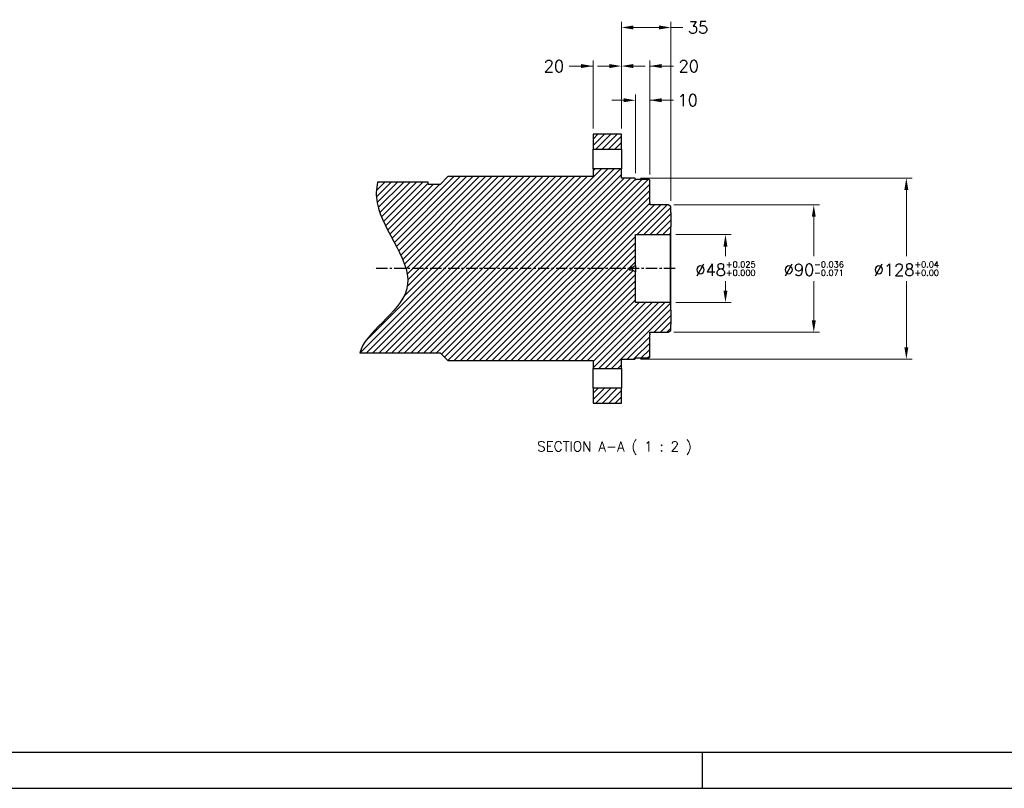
# Model space of a CAD drawing. Extents: x 0 to 2359, y -75 to 1663.
# Tile 2 of 23: x 695 to 1391, y 0 to 543. Entities that reach past the tile are written whole.
import ezdxf

# ---------------------------------------------------------------- set-up
doc = ezdxf.new("R2010")
doc.units = 0
doc.header["$LTSCALE"] = 25.4
doc.linetypes.add('CENTER', pattern=[2, 1.25, -0.25, 0.25, -0.25])
doc.layers.get('0').update_dxf_attribs({"linetype": 'CONTINUOUS'})
doc.layers.get('Defpoints').update_dxf_attribs({"linetype": 'CONTINUOUS'})
doc.layers.add('ATA-CENTER', color=133, linetype='CENTER')
doc.layers.add('ATA-DIM', color=252, linetype='CONTINUOUS', lineweight=25)
doc.layers.add('ATA-TEXT', color=7, linetype='CONTINUOUS', lineweight=25)
doc.styles.get("Standard").update_dxf_attribs({"font": 'simplex.shx'})
doc.dimstyles.new('ata_A1', dxfattribs={"dimtxt": 4.2, "dimasz": 4.2, "dimexe": 2, "dimexo": 2, "dimgap": 2, "dimtad": 0, "dimtih": 1, "dimtoh": 1, "dimdec": 6, "dimdsep": 46, "dimtxsty": 'Standard', "dimcen": 0, "dimclrd": 252, "dimclre": 252, "dimclrt": 4, "dimadec": 6, "dimazin": 2, "dimtfac": 1, "dimtdec": 6, "dimtofl": 0, "dimtmove": 0, "dimatfit": 3, "dimfxl": 0, "dimtolj": 1, "dimtzin": 0, "dimlwd": 0, "dimlwe": 0, "dimarcsym": 0})

# ---------------------------------------------------------------- blocks, each defined once
blk = doc.blocks.new('*D15125')
at = {"layer": 'ATA-DIM', "color": 252, "lineweight": 0}
for p, q in [((1111.9, 510.43), (1103.5, 510.43)), ((1120.3, 466.29), (1120.3, 514.43)), ((1140.3, 433.79), (1140.3, 514.43)), ((1140.3, 510.43), (1157.1, 510.43)), ((1148.7, 510.43), (1157.1, 510.43))]:
    blk.add_line(p, q, dxfattribs=at)
at = {"layer": 'ATA-DIM', "color": 252}
for points in [[(1111.9, 509.03), (1111.9, 511.83), (1120.3, 510.43)], [(1148.7, 511.83), (1148.7, 509.03), (1140.3, 510.43)]]:
    blk.add_solid(points, dxfattribs=at)
at = {"layer": 'Defpoints', "color": 0}
for p in [(1120.3, 510.43), (1120.3, 462.29), (1140.3, 429.79)]:
    blk.add_point(p, dxfattribs=at)
at = {"layer": 'ATA-DIM', "color": 4, "insert": (1167.9, 510.43), "char_height": 8.4, "attachment_point": 5}
blk.add_mtext('20', dxfattribs=at)
blk = doc.blocks.new('*D15124')
at = {"layer": 'ATA-DIM', "color": 252, "lineweight": 0}
for p, q in [((1130.3, 434.79), (1130.3, 490.29)), ((1140.3, 433.79), (1140.3, 490.29)), ((1121.9, 486.29), (1113.5, 486.29)), ((1140.3, 486.29), (1157.1, 486.29)), ((1148.7, 486.29), (1157.1, 486.29))]:
    blk.add_line(p, q, dxfattribs=at)
at = {"layer": 'ATA-DIM', "color": 252}
for points in [[(1121.9, 484.89), (1121.9, 487.69), (1130.3, 486.29)], [(1148.7, 487.69), (1148.7, 484.89), (1140.3, 486.29)]]:
    blk.add_solid(points, dxfattribs=at)
at = {"layer": 'Defpoints', "color": 0}
for p in [(1130.3, 486.29), (1130.3, 430.79), (1140.3, 429.79)]:
    blk.add_point(p, dxfattribs=at)
at = {"layer": 'ATA-DIM', "color": 4, "insert": (1167.1, 486.29), "char_height": 8.4, "attachment_point": 5}
blk.add_mtext('10', dxfattribs=at)
blk = doc.blocks.new('*D15123')
at = {"layer": 'ATA-DIM', "color": 252, "lineweight": 0}
for p, q in [((1100.3, 510.43), (1083.5, 510.43)), ((1091.9, 510.43), (1083.5, 510.43)), ((1100.3, 466.29), (1100.3, 514.43)), ((1120.3, 466.29), (1120.3, 514.43)), ((1128.7, 510.43), (1137.1, 510.43))]:
    blk.add_line(p, q, dxfattribs=at)
at = {"layer": 'ATA-DIM', "color": 252}
for points in [[(1091.9, 509.03), (1091.9, 511.83), (1100.3, 510.43)], [(1128.7, 511.83), (1128.7, 509.03), (1120.3, 510.43)]]:
    blk.add_solid(points, dxfattribs=at)
at = {"layer": 'Defpoints', "color": 0}
for p in [(1120.3, 510.43), (1100.3, 462.29), (1120.3, 462.29)]:
    blk.add_point(p, dxfattribs=at)
at = {"layer": 'ATA-DIM', "color": 4, "insert": (1072.69, 510.43), "char_height": 8.4, "attachment_point": 5}
blk.add_mtext('20', dxfattribs=at)
blk = doc.blocks.new('*D15122')
at = {"layer": 'ATA-DIM', "color": 252, "lineweight": 0}
for p, q in [((1120.3, 466.29), (1120.3, 541.71)), ((1146.9, 537.71), (1128.7, 537.71)), ((1155.3, 415.14), (1155.3, 541.71)), ((1155.3, 537.71), (1163.7, 537.71))]:
    blk.add_line(p, q, dxfattribs=at)
at = {"layer": 'ATA-DIM', "color": 252}
for points in [[(1128.7, 539.11), (1128.7, 536.31), (1120.3, 537.71)], [(1146.9, 536.31), (1146.9, 539.11), (1155.3, 537.71)]]:
    blk.add_solid(points, dxfattribs=at)
at = {"layer": 'Defpoints', "color": 0}
for p in [(1120.3, 537.71), (1120.3, 462.29), (1155.3, 411.14)]:
    blk.add_point(p, dxfattribs=at)
at = {"layer": 'ATA-DIM', "color": 4, "insert": (1174.5, 537.71), "char_height": 8.4, "attachment_point": 5}
blk.add_mtext('35', dxfattribs=at)
blk = doc.blocks.new('*D15120')
at = {"layer": 'ATA-DIM', "color": 252, "lineweight": 0}
for p, q in [((1157.3, 412.29), (1260.19, 412.29)), ((1256.19, 403.89), (1256.19, 376.19)), ((1256.19, 330.69), (1256.19, 358.39)), ((1157.3, 322.29), (1260.19, 322.29))]:
    blk.add_line(p, q, dxfattribs=at)
at = {"layer": 'ATA-DIM', "color": 252}
for points in [[(1257.59, 403.89), (1254.79, 403.89), (1256.19, 412.29)], [(1254.79, 330.69), (1257.59, 330.69), (1256.19, 322.29)]]:
    blk.add_solid(points, dxfattribs=at)
at = {"layer": 'Defpoints', "color": 0}
for p in [(1153.3, 412.29), (1153.3, 322.29), (1256.19, 322.29)]:
    blk.add_point(p, dxfattribs=at)
at = {"layer": 'ATA-DIM', "color": 4, "insert": (1256.19, 367.29), "char_height": 8.4, "attachment_point": 5}
blk.add_mtext('%%C90{\\H0.5x;\\S-0.036^ -0.071;}', dxfattribs=at)
blk = doc.blocks.new('*D15119')
at = {"layer": 'ATA-DIM', "color": 252, "lineweight": 0}
for p, q in [((1158.8, 391.29), (1197.82, 391.29)), ((1193.82, 382.89), (1193.82, 376.19)), ((1193.82, 351.69), (1193.82, 358.39)), ((1158.8, 343.29), (1197.82, 343.29))]:
    blk.add_line(p, q, dxfattribs=at)
at = {"layer": 'ATA-DIM', "color": 252}
for points in [[(1195.22, 382.89), (1192.42, 382.89), (1193.82, 391.29)], [(1192.42, 351.69), (1195.22, 351.69), (1193.82, 343.29)]]:
    blk.add_solid(points, dxfattribs=at)
at = {"layer": 'Defpoints', "color": 0}
for p in [(1154.8, 391.29), (1154.8, 343.29), (1193.82, 343.29)]:
    blk.add_point(p, dxfattribs=at)
at = {"layer": 'ATA-DIM', "color": 4, "insert": (1193.82, 367.29), "char_height": 8.4, "attachment_point": 5}
blk.add_mtext('%%C48{\\H0.5x;\\S+0.025^ +0.000;}', dxfattribs=at)
blk = doc.blocks.new('*D15121')
at = {"layer": 'ATA-DIM', "color": 252, "lineweight": 0}
for p, q in [((1133.8, 431.29), (1325.56, 431.29)), ((1321.56, 422.89), (1321.56, 376.19)), ((1321.56, 311.69), (1321.56, 358.39)), ((1133.8, 303.29), (1325.56, 303.29))]:
    blk.add_line(p, q, dxfattribs=at)
at = {"layer": 'ATA-DIM', "color": 252}
for points in [[(1322.96, 422.89), (1320.16, 422.89), (1321.56, 431.29)], [(1320.16, 311.69), (1322.96, 311.69), (1321.56, 303.29)]]:
    blk.add_solid(points, dxfattribs=at)
at = {"layer": 'Defpoints', "color": 0}
for p in [(1129.8, 431.29), (1129.8, 303.29), (1321.56, 303.29)]:
    blk.add_point(p, dxfattribs=at)
at = {"layer": 'ATA-DIM', "color": 4, "insert": (1321.56, 367.29), "char_height": 8.4, "attachment_point": 5}
blk.add_mtext('%%C128{\\H0.5x;\\S+0.04^ +0.00;}', dxfattribs=at)
blk = doc.blocks.new('ata-Border-A1-002')
blk.add_line((834, 9), (7, 9))
at = {"color": 253, "ltscale": 0.5}
for p, q in [((420.5, 9), (420.5, 0)), ((0, 0), (841, 0))]:
    blk.add_line(p, q, dxfattribs=at)

msp = doc.modelspace()

# ---------------------------------------------------------------- hatches: boundary and pattern name
h = msp.add_hatch()
h.set_pattern_fill('ANSI31', color=8)
h.set_pattern_definition([(45, (-13974.2036, -24395.2013), (-2.24506403, 2.24506403), [])])
h.paths.add_polyline_path([(1155.2953176, 396.7413504), (1155.2953176, 406.8473504), (1155.2953176, 411.1396499), (1153.2953176, 412.2943504), (1140.2953176, 412.2943504), (1140.2953176, 412.4943504), (1140.2953176, 413.2947294), (1140.2953176, 414.0443504), (1140.2953176, 429.7943504), (1139.7953176, 430.2943504), (1130.7953176, 430.2943504), (1130.2953176, 429.7943504), (1130.2953176, 430.7943504), (1129.7953176, 431.2943504), (1120.2953176, 431.2943504), (1120.2953176, 437.7943504), (1100.2953176, 437.7943504), (1100.2953176, 432.2943504), (997.7953176, 432.2943504), (992.2953176, 426.7943504), (983.815349, 426.7943504), (983.815349, 428.4192504), (948.1115056, 428.4192504), (947.9146037, 427.4492668), (947.741572, 426.4772305), (947.5928567, 425.503103), (947.4689042, 424.526846), (947.3701608, 423.548421), (947.297073, 422.5677898), (947.250087, 421.5849139), (947.2296491, 420.5997549), (947.2362058, 419.6122745), (947.2702033, 418.6224342), (947.3320881, 417.6301957), (947.4223064, 416.6355206), (947.5413046, 415.6383705), (947.689529, 414.6387071), (947.8674249, 413.636492), (948.0750084, 412.6317278), (948.3112152, 411.6245196), (948.5748137, 410.6149888), (948.8645724, 409.6032564), (949.1792597, 408.5894435), (949.517644, 407.5736714), (950.2605772, 405.536734), (950.6626629, 404.515811), (951.5219148, 402.4696622), (952.4463966, 400.418584), (953.4262556, 398.3635457), (954.4516392, 396.3055165), (955.5126947, 394.2454656), (956.5995694, 392.1843623), (961.0082068, 383.9488094), (962.0763874, 381.8969823), (963.1112712, 379.8499183), (964.1030054, 377.8085865), (965.0417374, 375.773956), (965.9176145, 373.7469963), (966.7207841, 371.7286764), (967.4413935, 369.7199657), (967.7676591, 368.7195166), (968.0695899, 367.7218333), (968.1883489, 367.2943504), (1125.694457, 367.2943504), (1126.2953176, 368.2943504), (1128.1302541, 368.2943504), (1130.2953176, 369.5443504), (1130.2953176, 391.2943504), (1154.7953176, 391.2943504), (1155.2953176, 391.7943504)])
h.paths.add_polyline_path([(1155.2953176, 337.8473504), (1155.2953176, 342.7943504), (1154.7953176, 343.2943504), (1130.2953176, 343.2943504), (1130.2953176, 365.0443504), (1128.1302541, 366.2943504), (1126.2953176, 366.2943504), (1125.694457, 367.2943504), (968.1883489, 367.2943504), (968.3459543, 366.7270369), (968.5955207, 365.7352485), (968.8170575, 364.7465894), (969.0093332, 363.7611806), (969.1711162, 362.7791433), (969.3011748, 361.8005987), (969.3982776, 360.8256679), (969.4611928, 359.8544721), (969.4886889, 358.8871324), (969.4795344, 357.92377), (969.4324977, 356.9645061), (969.3463471, 356.0094618), (969.2198511, 355.0587581), (969.0517781, 354.1125164), (968.8408965, 353.1708578), (968.5859761, 352.2339033), (968.2865233, 351.3017204), (967.9440131, 350.3742335), (967.5602451, 349.4513433), (967.1370191, 348.5329508), (966.6761351, 347.6189565), (966.1793927, 346.7092613), (965.6485919, 345.803766), (965.0855323, 344.9023714), (964.4920139, 344.0049782), (963.8698364, 343.1114871), (963.2207995, 342.221799), (962.5467032, 341.3358146), (961.1305314, 339.5745601), (959.6357194, 337.8269297), (958.0766655, 336.0921297), (956.4677683, 334.3693662), (954.8234262, 332.6578453), (948.1795776, 325.9083121), (946.5739877, 324.2410972), (945.0193435, 322.580362), (943.5300434, 320.9253127), (942.1204861, 319.2751554), (941.4501104, 318.4516632), (940.8050698, 317.6290964), (940.1871641, 316.8073556), (939.5981931, 315.9863417), (939.0399566, 315.1659555), (938.5142544, 314.3460976), (938.0228862, 313.526669), (937.567652, 312.7075703), (937.1503516, 311.8887023), (936.7727846, 311.0699658), (936.436751, 310.2512617), (936.1440505, 309.4324905), (935.8964829, 308.6135532), (935.6958481, 307.7943504), (992.2953176, 307.7943504), (997.7953176, 302.2943504), (1100.2953176, 302.2943504), (1100.2953176, 296.7943504), (1120.2953176, 296.7943504), (1120.2953176, 303.2943504), (1129.7953176, 303.2943504), (1130.2953176, 303.7943504), (1130.2953176, 304.7943504), (1130.7953176, 304.2943504), (1139.7953176, 304.2943504), (1140.2953176, 304.7943504), (1140.2953176, 320.5443504), (1140.2953176, 321.2939714), (1140.2953176, 322.0943504), (1140.2953176, 322.2943504), (1153.2953176, 322.2943504), (1155.2953176, 323.4490509), (1155.2953176, 327.7413504)])
h.paths.add_polyline_path([(1120.2953176, 272.2943504), (1120.2953176, 282.7943504), (1100.2953176, 282.7943504), (1100.2953176, 272.2943504)])
h.paths.add_polyline_path([(1120.2953176, 451.7943504), (1120.2953176, 462.2943504), (1100.2953176, 462.2943504), (1100.2953176, 451.7943504)])
h.paths.add_polyline_path([(1168.9522748, 374.2943504), (1218.6802748, 374.2943504), (1218.6802748, 360.2943504), (1168.9522748, 360.2943504)], flags=9)
h.paths.add_polyline_path([(1158.9953176, 516.7260528), (1176.8033176, 516.7260528), (1176.8033176, 504.1260528), (1158.9953176, 504.1260528)], flags=9)
h.paths.add_polyline_path([(1158.9953176, 492.5943524), (1175.2073176, 492.5943524), (1175.2073176, 479.9943524), (1158.9953176, 479.9943524)], flags=9)
h.paths.add_polyline_path([(1295.3899509, 374.2943504), (1347.7219509, 374.2943504), (1347.7219509, 360.2943504), (1295.3899509, 360.2943504)], flags=9)
h.paths.add_polyline_path([(1231.4481763, 374.2943504), (1280.9241763, 374.2943504), (1280.9241763, 360.2943504), (1231.4481763, 360.2943504)], flags=9)
h.paths.add_polyline_path([(1168.9522748, 374.2943504), (1218.6802748, 374.2943504), (1218.6802748, 360.2943504), (1168.9522748, 360.2943504)], flags=9)
h.paths.add_polyline_path([(1295.3899509, 374.2943504), (1347.7219509, 374.2943504), (1347.7219509, 360.2943504), (1295.3899509, 360.2943504)], flags=9)
h.paths.add_polyline_path([(1231.4481763, 374.2943504), (1280.9241763, 374.2943504), (1280.9241763, 360.2943504), (1231.4481763, 360.2943504)], flags=9)
h.paths.add_polyline_path([(1063.7873176, 516.7260528), (1081.5953176, 516.7260528), (1081.5953176, 504.1260528), (1063.7873176, 504.1260528)], flags=9)

# ---------------------------------------------------------------- linework, layer by layer
for p, q in [((1100.2953176, 462.2943504), (1100.2953176, 451.7943504)), ((1120.2953176, 462.2943504), (1100.2953176, 462.2943504)), ((1120.2953176, 451.7943504), (1120.2953176, 462.2943504)), ((1100.2953176, 437.7943504), (1100.2953176, 451.7943504)), ((1100.2953176, 451.7943504), (1120.2953176, 451.7943504)), ((1120.2953176, 451.7943504), (1120.2953176, 437.7943504)), ((997.7953176, 432.2943504), (992.2953176, 426.7943504)), ((1100.2953176, 432.2943504), (997.7953176, 432.2943504)), ((1100.2953176, 437.7943504), (1100.2953176, 432.2943504)), ((1120.2953176, 437.7943504), (1100.2953176, 437.7943504)), ((1120.2953176, 431.2943504), (1120.2953176, 437.7943504)), ((1129.7953176, 431.2943504), (1120.2953176, 431.2943504)), ((1130.2953176, 430.7943504), (1129.7953176, 431.2943504)), ((983.815349, 428.4192504), (948.1115056, 428.4192504)), ((983.815349, 426.7943504), (983.815349, 428.4192504)), ((992.2953176, 426.7943504), (983.815349, 426.7943504)), ((1130.2953176, 429.7943504), (1130.2953176, 430.7943504)), ((1130.7953176, 430.2943504), (1130.2953176, 429.7943504)), ((1139.7953176, 430.2943504), (1130.7953176, 430.2943504)), ((1140.2953176, 429.7943504), (1139.7953176, 430.2943504)), ((1140.2953176, 414.0443504), (1140.2953176, 429.7943504)), ((1140.2953176, 414.0443504), (1140.2953176, 413.2947294)), ((1140.2953176, 412.4943504), (1140.2953176, 413.2947294)), ((1140.2953176, 412.2943504), (1140.2953176, 412.4943504)), ((1153.2953176, 412.2943504), (1140.2953176, 412.2943504)), ((1155.2953176, 411.1396499), (1153.2953176, 412.2943504)), ((1155.2953176, 406.8473504), (1155.2953176, 411.1396499)), ((1155.2953176, 406.8473504), (1155.2953176, 396.7413504)), ((1155.2953176, 391.7943504), (1155.2953176, 396.7413504)), ((1130.2953176, 391.2943504), (1154.7953176, 391.2943504)), ((1130.2953176, 369.5443504), (1130.2953176, 391.2943504)), ((1154.7953176, 391.2943504), (1155.2953176, 391.7943504)), ((1154.7953176, 391.2943504), (1154.7953176, 343.2943504)), ((1155.2953176, 342.7943504), (1155.2953176, 391.7943504)), ((1128.1302541, 368.2943504), (1130.2953176, 369.5443504)), ((1130.2953176, 369.5443504), (1130.2953176, 365.0443504)), ((1125.694457, 367.2943504), (1126.2953176, 368.2943504)), ((1126.2953176, 366.2943504), (1125.694457, 367.2943504)), ((1126.2953176, 366.2943504), (1126.2953176, 368.2943504)), ((1126.2953176, 368.2943504), (1128.1302541, 368.2943504)), ((1128.1302541, 366.2943504), (1126.2953176, 366.2943504)), ((1128.1302541, 366.2943504), (1128.1302541, 368.2943504)), ((1130.2953176, 365.0443504), (1128.1302541, 366.2943504)), ((1130.2953176, 343.2943504), (1130.2953176, 365.0443504)), ((1154.7953176, 343.2943504), (1130.2953176, 343.2943504)), ((1155.2953176, 342.7943504), (1154.7953176, 343.2943504)), ((1155.2953176, 337.8473504), (1155.2953176, 342.7943504)), ((1155.2953176, 337.8473504), (1155.2953176, 327.7413504)), ((1155.2953176, 323.4490509), (1155.2953176, 327.7413504)), ((1140.2953176, 322.0943504), (1140.2953176, 322.2943504)), ((1140.2953176, 322.2943504), (1153.2953176, 322.2943504)), ((1140.2953176, 321.2939714), (1140.2953176, 322.0943504)), ((1140.2953176, 321.2939714), (1140.2953176, 320.5443504)), ((1140.2953176, 304.7943504), (1140.2953176, 320.5443504)), ((1153.2953176, 322.2943504), (1155.2953176, 323.4490509)), ((935.6958481, 307.7943504), (992.2953176, 307.7943504)), ((992.2953176, 307.7943504), (997.7953176, 302.2943504)), ((997.7953176, 302.2943504), (1100.2953176, 302.2943504)), ((1100.2953176, 302.2943504), (1100.2953176, 296.7943504)), ((1120.2953176, 303.2943504), (1129.7953176, 303.2943504)), ((1120.2953176, 296.7943504), (1120.2953176, 303.2943504)), ((1129.7953176, 303.2943504), (1130.2953176, 303.7943504)), ((1130.2953176, 304.7943504), (1130.7953176, 304.2943504)), ((1130.2953176, 303.7943504), (1130.2953176, 304.7943504)), ((1130.7953176, 304.2943504), (1139.7953176, 304.2943504)), ((1139.7953176, 304.2943504), (1140.2953176, 304.7943504)), ((1100.2953176, 282.7943504), (1100.2953176, 296.7943504)), ((1100.2953176, 296.7943504), (1120.2953176, 296.7943504)), ((1120.2953176, 296.7943504), (1120.2953176, 282.7943504)), ((1100.2953176, 282.7943504), (1100.2953176, 272.2943504)), ((1120.2953176, 282.7943504), (1100.2953176, 282.7943504)), ((1120.2953176, 272.2943504), (1120.2953176, 282.7943504)), ((1100.2953176, 272.2943504), (1120.2953176, 272.2943504))]:
    msp.add_line(p, q)
msp.add_open_spline([(948.1115056, 428.4192504), (947.0790097, 423.6252194), (946.1976664, 398.744099), (993.3419315, 352.5813867), (938.7644149, 322.0340765), (935.6958481, 307.7943504)], degree=3, knots=[27.8880420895, 27.8880420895, 27.8880420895, 27.8880420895, 35.7755741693, 68.202521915, 95.9084680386, 95.9084680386, 95.9084680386, 95.9084680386])
at = {"layer": 'ATA-CENTER', "ltscale": 0.25}
msp.add_line((1158.2953176, 367.2943504), (945.5283618, 367.2943504), dxfattribs=at)

# ---------------------------------------------------------------- block references
at = {"xscale": 2.8, "yscale": 2.8, "zscale": 2.8}
msp.add_blockref('ata-Border-A1-002', (0, 0), dxfattribs=at)

# ---------------------------------------------------------------- texts
at = {"layer": 'ATA-TEXT', "color": 7, "insert": (1060.8290809, 235.7979066), "char_height": 6.999999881, "attachment_point": 7}
msp.add_mtext('SECTION A-A ( 1 : 2 )', dxfattribs=at)

# ---------------------------------------------------------------- dimensions: what is measured, and where the dimension line sits
at = {"layer": 'ATA-DIM'}
for base, p1, p2, picture, middle in [((1120.2953176, 537.7078343), (1155.2953176, 411.1396499), (1120.2953176, 462.2943504), '*D15122', (1174.4993176, 537.7078343)), ((1120.2953176, 510.4260528), (1100.2953176, 462.2943504), (1120.2953176, 462.2943504), '*D15123', (1072.6913176, 510.4260528)), ((1120.2953176, 510.4260528), (1140.2953176, 429.7943504), (1120.2953176, 462.2943504), '*D15125', (1167.8993176, 510.4260528)), ((1130.2953176, 486.2943524), (1140.2953176, 429.7943504), (1130.2953176, 430.7943504), '*D15124', (1167.1013176, 486.2943524))]:
    dim = msp.add_linear_dim(base=base, p1=p1, p2=p2, dimstyle='ata_A1', override={"dimscale": 2, "dimtp": 0.1, "dimtm": 0.1, "dimtfac": 0.71, "dimtdec": 2, "dimtolj": 0, "dimtzin": 8}, dxfattribs=at)
    dim.commit()
    dim.dimension.update_dxf_attribs({"geometry": picture, "text_midpoint": middle, "dimtype": 160})
for base, p1, p2, text, picture, middle in [((1321.5559509, 303.2943504), (1129.7953176, 431.2943504), (1129.7953176, 303.2943504), '%%C<>{\\H0.5x;\\S+0.04^ +0.00;}', '*D15121', (1321.5559509, 367.2943504)), ((1256.1861763, 322.2943504), (1153.2953176, 412.2943504), (1153.2953176, 322.2943504), '%%C<>{\\H0.5x;\\S-0.036^ -0.071;}', '*D15120', (1256.1861763, 367.2943504)), ((1193.8162748, 343.2943504), (1154.7953176, 391.2943504), (1154.7953176, 343.2943504), '%%C<>{\\H0.5x;\\S+0.025^ +0.000;}', '*D15119', (1193.8162748, 367.2943504))]:
    dim = msp.add_linear_dim(base=base, p1=p1, p2=p2, angle=90, text=text, dimstyle='ata_A1', override={"dimscale": 2, "dimtp": 0.1, "dimtm": 0.1, "dimtfac": 0.71, "dimtdec": 2, "dimtolj": 0, "dimtzin": 8}, dxfattribs=at)
    dim.commit()
    dim.dimension.update_dxf_attribs({"geometry": picture, "text_midpoint": middle, "dimtype": 160})

doc.saveas('drawing.dxf')
